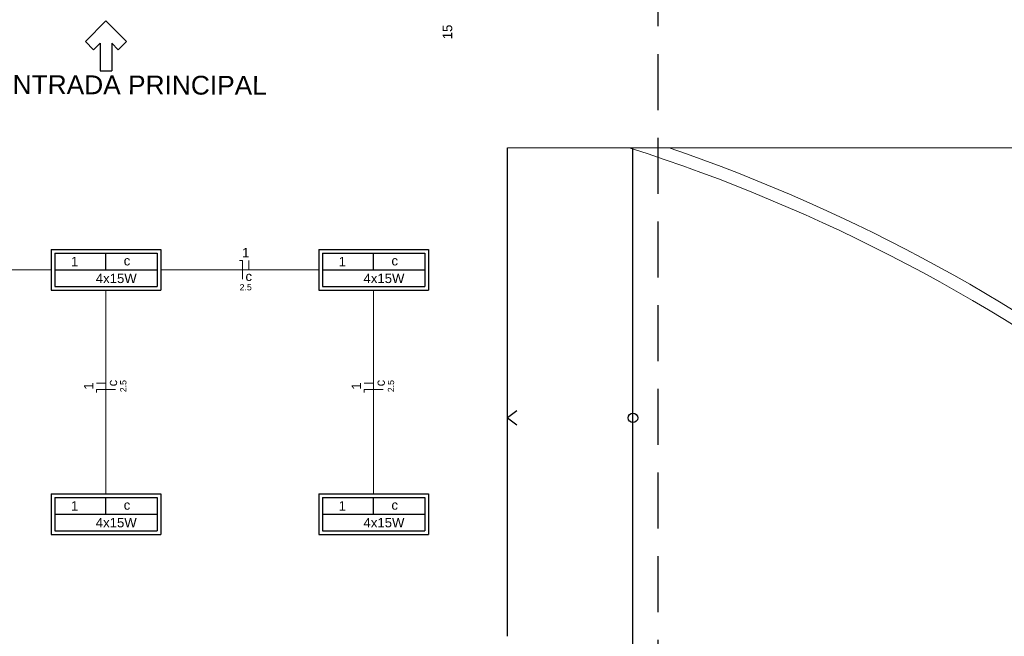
# Model space of a CAD drawing. Header units: millimetres. Extents: x -8 to 220, y -114 to 51.
# Tile 24 of 82: x 35.62 to 43.47, y 17.6 to 22.52. Entities that reach past the tile are written whole.
import ezdxf

# ---------------------------------------------------------------- set-up
doc = ezdxf.new("R2010")
doc.units = ezdxf.units.MM
doc.header["$MEASUREMENT"] = 0
doc.linetypes.add('HIDDEN', pattern=[0.9525, 0.635, -0.3175])
for name, color, linetype, lineweight in [('0.1', 1, 'Continuous', 9), ('EL-Condutos', 4, 'Continuous', 5), ('EL-Fios (Neutro)', 7, 'Continuous', 5), ('EL-Fios (Retorno)', 7, 'Continuous', 5), ('EL-Textos fios', 7, 'Continuous', 5), ('Textos', 7, 'Continuous', 5)]:
    doc.layers.add(name, color=color, linetype=linetype, lineweight=lineweight)
for name, color, linetype in [('1', 1, 'Continuous'), ('COTA', 10, 'Continuous'), ('HACHURA1', 8, 'Continuous'), ('P-SIMBOL', 5, 'Continuous'), ('PROJEÇÃO', 6, 'HIDDEN'), ('TEXTO', 2, 'Continuous')]:
    doc.layers.add(name, color=color, linetype=linetype)
doc.styles.add('Arial', font='arial.ttf')

msp = doc.modelspace()

# ---------------------------------------------------------------- linework, layer by layer
at = {"layer": '0.1', "color": 8}
msp.add_lwpolyline([(42.9598, 50.4719), (42.9598, 36.4967), (35.9598, 36.4967), (35.9598, 34.6967), (59.8898, 34.6967), (59.8896, 21.4966), (39.5098, 21.4966)], dxfattribs=at)
for radius, start, end in [(13.709, 32.26914, 72.29388), (13.809, 32.2711, 71.03731)]:
    msp.add_arc((36.3098, 8.437), radius, start, end, dxfattribs=at)
at = {"layer": '1', "color": 8}
for p, q in [((39.5098, 17.6035), (39.5098, 21.4966)), ((40.5098, 17.1906), (40.5098, 21.4966))]:
    msp.add_line(p, q, dxfattribs=at)
at = {"layer": 'COTA', "color": 8}
msp.add_lwpolyline([(39.5837, 19.3992), (39.5098, 19.3436), (39.5837, 19.288)], dxfattribs=at)
msp.add_circle((40.5098, 19.3436), 0.0376, dxfattribs=at)
at = {"layer": 'EL-Condutos', "linetype": 'Continuous'}
for points in [[(34.6127, 20.5234), (34.6649, 20.5234), (34.715, 20.5234), (34.7632, 20.5234), (34.8095, 20.5234), (34.8542, 20.5234), (34.8974, 20.5234), (34.9392, 20.5234), (34.9798, 20.5234), (35.0194, 20.5234), (35.0581, 20.5234), (35.096, 20.5234), (35.1333, 20.5234), (35.1702, 20.5234), (35.2067, 20.5234), (35.2431, 20.5234), (35.2795, 20.5234), (35.3161, 20.5234), (35.353, 20.5234), (35.3903, 20.5234), (35.4282, 20.5234), (35.4669, 20.5234), (35.5064, 20.5234), (35.5471, 20.5234), (35.5889, 20.5234), (35.6321, 20.5234), (35.6768, 20.5234), (35.7231, 20.5234), (35.7713, 20.5234), (35.8214, 20.5234), (35.8736, 20.5234)], [(36.746, 20.5234), (36.7982, 20.5234), (36.8483, 20.5234), (36.8965, 20.5234), (36.9428, 20.5234), (36.9875, 20.5234), (37.0307, 20.5234), (37.0725, 20.5234), (37.1132, 20.5234), (37.1527, 20.5234), (37.1914, 20.5234), (37.2293, 20.5234), (37.2666, 20.5234), (37.3035, 20.5234), (37.3401, 20.5234), (37.3765, 20.5234), (37.4129, 20.5234), (37.4494, 20.5234), (37.4863, 20.5234), (37.5236, 20.5234), (37.5615, 20.5234), (37.6002, 20.5234), (37.6398, 20.5234), (37.6804, 20.5234), (37.7222, 20.5234), (37.7654, 20.5234), (37.8101, 20.5234), (37.8564, 20.5234), (37.9046, 20.5234), (37.9547, 20.5234), (38.0069, 20.5234)], [(36.3098, 20.3611), (36.3098, 20.287), (36.3098, 20.217), (36.3098, 20.1508), (36.3098, 20.0882), (36.3098, 20.0289), (36.3098, 19.9726), (36.3098, 19.9189), (36.3098, 19.8676), (36.3098, 19.8184), (36.3098, 19.7709), (36.3098, 19.725), (36.3098, 19.6802), (36.3098, 19.6363), (36.3098, 19.5931), (36.3098, 19.5501), (36.3098, 19.5071), (36.3098, 19.4638), (36.3098, 19.4199), (36.3098, 19.3752), (36.3098, 19.3292), (36.3098, 19.2818), (36.3098, 19.2326), (36.3098, 19.1813), (36.3098, 19.1276), (36.3098, 19.0713), (36.3098, 19.0119), (36.3098, 18.9493), (36.3098, 18.8832), (36.3098, 18.8132), (36.3098, 18.739)], [(38.4431, 20.3611), (38.4431, 20.287), (38.4431, 20.217), (38.4431, 20.1508), (38.4431, 20.0882), (38.4431, 20.0289), (38.4431, 19.9726), (38.4431, 19.9189), (38.4431, 19.8676), (38.4431, 19.8184), (38.4431, 19.7709), (38.4431, 19.725), (38.4431, 19.6802), (38.4431, 19.6363), (38.4431, 19.5931), (38.4431, 19.5501), (38.4431, 19.5071), (38.4431, 19.4638), (38.4431, 19.4199), (38.4431, 19.3752), (38.4431, 19.3292), (38.4431, 19.2818), (38.4431, 19.2326), (38.4431, 19.1813), (38.4431, 19.1276), (38.4431, 19.0713), (38.4431, 19.0119), (38.4431, 18.9493), (38.4431, 18.8832), (38.4431, 18.8132), (38.4431, 18.739)]]:
    msp.add_spline(points, degree=3, dxfattribs=at)
at = {"layer": 'EL-Fios (Neutro)'}
for p, q in [((37.3729, 20.5984), (37.3979, 20.5984)), ((37.3979, 20.4484), (37.3979, 20.5984)), ((36.3848, 19.5715), (36.2348, 19.5715)), ((36.2348, 19.5465), (36.2348, 19.5715)), ((38.5181, 19.5715), (38.3681, 19.5715)), ((38.3681, 19.5465), (38.3681, 19.5715))]:
    msp.add_line(p, q, dxfattribs=at)
at = {"layer": 'EL-Fios (Retorno)'}
for p, q in [((37.4479, 20.5234), (37.4479, 20.5984)), ((36.3098, 19.6215), (36.2348, 19.6215)), ((38.4431, 19.6215), (38.3681, 19.6215))]:
    msp.add_line(p, q, dxfattribs=at)
at = {"layer": 'HACHURA1', "ltscale": 0.02}
for p, q in [((36.1458, 22.3423), (36.2114, 22.2778)), ((36.4082, 22.2778), (36.4738, 22.3423)), ((36.2638, 22.1096), (36.3558, 22.1096))]:
    msp.add_line(p, q, dxfattribs=at)
for points in [[(36.3098, 22.509), (36.1458, 22.3423)], [(36.3098, 22.509), (36.4738, 22.3423)], [(36.2638, 22.3311), (36.2114, 22.2778)], [(36.2638, 22.3311), (36.2638, 22.1096)], [(36.3558, 22.3311), (36.3558, 22.1096)], [(36.3558, 22.3311), (36.4082, 22.2778)]]:
    msp.add_lwpolyline(points, dxfattribs=at)
at = {"layer": 'P-SIMBOL'}
for p, q in [((35.873, 20.6846), (36.7466, 20.6846)), ((35.873, 20.6846), (35.873, 20.3621)), ((35.9018, 20.6559), (36.7178, 20.6559)), ((35.9018, 20.6559), (35.9018, 20.3909)), ((36.3098, 20.5234), (36.3098, 20.6559)), ((36.7178, 20.6559), (36.7178, 20.3909)), ((36.7466, 20.6846), (36.7466, 20.3621)), ((38.0064, 20.6846), (38.8799, 20.6846)), ((38.0064, 20.6846), (38.0064, 20.3621)), ((38.0351, 20.6559), (38.8512, 20.6559)), ((38.0351, 20.6559), (38.0351, 20.3909)), ((38.4432, 20.5234), (38.4432, 20.6559)), ((38.8512, 20.6559), (38.8512, 20.3909)), ((38.8799, 20.6846), (38.8799, 20.3621)), ((35.9018, 20.5234), (36.7178, 20.5234)), ((38.0351, 20.5234), (38.8512, 20.5234)), ((35.873, 20.3621), (36.7466, 20.3621)), ((35.9018, 20.3909), (36.7178, 20.3909)), ((38.0064, 20.3621), (38.8799, 20.3621)), ((38.0351, 20.3909), (38.8512, 20.3909)), ((35.873, 18.7381), (36.7466, 18.7381)), ((35.873, 18.7381), (35.873, 18.4156)), ((35.9018, 18.7093), (36.7178, 18.7093)), ((35.9018, 18.7093), (35.9018, 18.4443)), ((36.3098, 18.5768), (36.3098, 18.7093)), ((36.7178, 18.7093), (36.7178, 18.4443)), ((36.7466, 18.7381), (36.7466, 18.4156)), ((38.0064, 18.7381), (38.8799, 18.7381)), ((38.0064, 18.7381), (38.0064, 18.4156)), ((38.0351, 18.7093), (38.8512, 18.7093)), ((38.0351, 18.7093), (38.0351, 18.4443)), ((38.4432, 18.5768), (38.4432, 18.7093)), ((38.8512, 18.7093), (38.8512, 18.4443)), ((38.8799, 18.7381), (38.8799, 18.4156)), ((35.9018, 18.5768), (36.7178, 18.5768)), ((38.0351, 18.5768), (38.8512, 18.5768)), ((35.9018, 18.4443), (36.7178, 18.4443)), ((38.0351, 18.4443), (38.8512, 18.4443)), ((35.873, 18.4156), (36.7466, 18.4156)), ((38.0064, 18.4156), (38.8799, 18.4156))]:
    msp.add_line(p, q, dxfattribs=at)
at = {"layer": 'PROJEÇÃO', "color": 8, "ltscale": 0.7}
msp.add_lwpolyline([(39.5098, 15.7966), (40.7098, 15.7966), (40.7098, 22.6966)], dxfattribs=at)

# ---------------------------------------------------------------- texts
at = {"layer": 'EL-Textos fios', "attachment_point": 8, "line_spacing_factor": 0.6, "style": 'Arial'}
for s, insert, char_height, width in [('1', (37.4235, 20.6231), 0.075, 0.116502), ('c', (37.4479, 20.4334), 0.075, 0.10484), ('2.5', (37.4235, 20.3594), 0.05, 0.194131)]:
    msp.add_mtext(s, dxfattribs=dict(at, insert=insert, char_height=char_height, width=width))
at = {"layer": 'EL-Textos fios', "attachment_point": 8, "rotation": 90.00021, "line_spacing_factor": 0.6, "style": 'Arial'}
for s, insert, char_height, width in [('1', (36.21, 19.5971), 0.075, 0.116502), ('c', (36.3998, 19.6215), 0.075, 0.10484), ('2.5', (36.4738, 19.5971), 0.05, 0.194131), ('1', (38.3434, 19.5971), 0.075, 0.116502), ('c', (38.5331, 19.6215), 0.075, 0.10484), ('2.5', (38.6071, 19.5971), 0.05, 0.194131)]:
    msp.add_mtext(s, dxfattribs=dict(at, insert=insert, char_height=char_height, width=width))
at = {"layer": 'TEXTO', "color": 8, "insert": (34.8677, 22.0777), "char_height": 0.15, "width": 6.014638, "attachment_point": 1, "rotation": 359.80031, "style": 'Arial'}
msp.add_mtext('\\\\pxqc;ENTRADA PRINCIPAL', dxfattribs=at)
at = {"layer": 'Textos', "insert": (39.07, 22.4774), "char_height": 0.075, "width": 0.233003, "attachment_point": 9, "rotation": 90.00021, "line_spacing_factor": 0.6, "style": 'Arial'}
msp.add_mtext('15', dxfattribs=at)
at = {"layer": 'Textos', "char_height": 0.075, "attachment_point": 7, "line_spacing_factor": 0.6, "style": 'Arial'}
for s, insert, width in [('1', (36.0307, 20.5519), 0.116502), ('c', (36.4515, 20.5577), 0.10484), ('1', (38.1641, 20.5519), 0.116502), ('c', (38.5849, 20.5577), 0.10484), ('4x15W', (36.229, 20.4172), 0.652134), ('4x15W', (38.3623, 20.4172), 0.652134), ('1', (36.0307, 18.6053), 0.116502), ('c', (36.4515, 18.6111), 0.10484), ('1', (38.1641, 18.6053), 0.116502), ('c', (38.5849, 18.6111), 0.10484), ('4x15W', (36.229, 18.4707), 0.652134), ('4x15W', (38.3623, 18.4707), 0.652134)]:
    msp.add_mtext(s, dxfattribs=dict(at, insert=insert, width=width))

doc.saveas('drawing.dxf')
